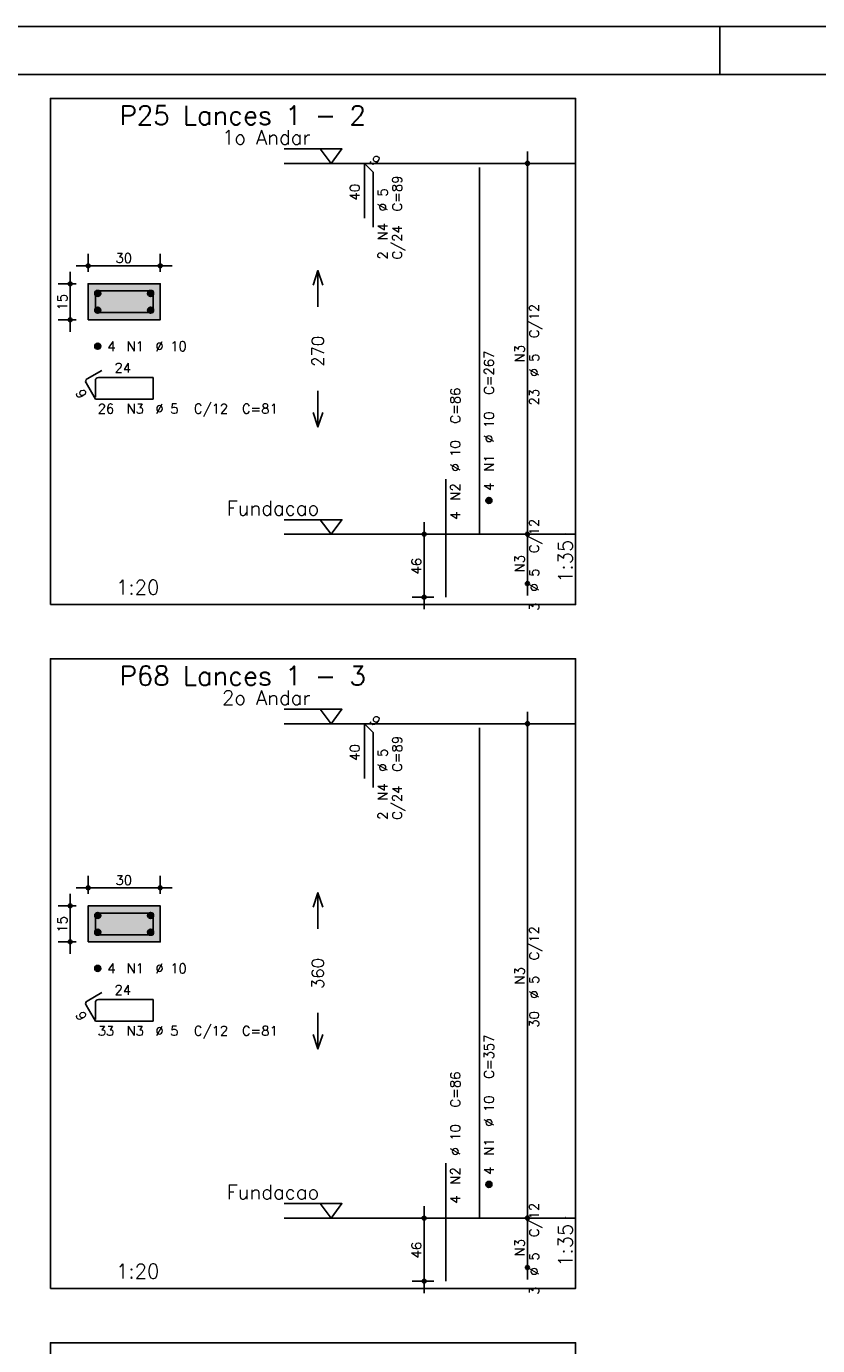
# Model space of a CAD drawing. Extents: x 0 to 119, y 0 to 84.
# Tile 12 of 13: x 86 to 102, y 57 to 84. Entities that reach past the tile are written whole.
import ezdxf

# ---------------------------------------------------------------- set-up
doc = ezdxf.new("R2010")
doc.units = 0
doc.header["$MEASUREMENT"] = 0
doc.linetypes.add('ESTILO_TQS_0002', pattern=[0.4, 0.1, -0.3])
for name, color, linetype in [('1', 1, 'CONTINUOUS'), ('2', 2, 'CONTINUOUS'), ('3', 3, 'CONTINUOUS'), ('4', 4, 'CONTINUOUS'), ('6', 6, 'CONTINUOUS'), ('7', 7, 'CONTINUOUS'), ('8', 8, 'CONTINUOUS'), ('9', 9, 'CONTINUOUS')]:
    doc.layers.add(name, color=color, linetype=linetype)
doc.styles.get("Standard").update_dxf_attribs({"font": 'ROMANS.SHX'})

msp = doc.modelspace()

# ---------------------------------------------------------------- linework, layer by layer
at = {"layer": '1', "linetype": 'Continuous'}
for p, q in [((0, 84.099998), (118.900002, 84.099998)), ((100.400002, 83.099998), (100.400002, 84.099998))]:
    msp.add_line(p, q, dxfattribs=at)
for points in [[(86.475, 72.071714), (97.4, 72.071714), (97.4, 82.600286), (86.475, 82.600286), (86.475, 72.071714)], [(91.34, 81.550286), (92.54, 81.550286), (92.315, 81.250286), (92.09, 81.550286)], [(97.4, 81.250286), (91.34, 81.250286)], [(91.34, 73.836), (92.54, 73.836), (92.315, 73.536), (92.09, 73.836)], [(97.4, 73.536), (91.34, 73.536)], [(86.475, 57.841714), (97.4, 57.841714), (97.4, 70.941714), (86.475, 70.941714), (86.475, 57.841714)], [(91.34, 69.891714), (92.54, 69.891714), (92.315, 69.591714), (92.09, 69.891714)], [(97.4, 69.591714), (91.34, 69.591714)], [(91.34, 59.606), (92.54, 59.606), (92.315, 59.306), (92.09, 59.606)], [(97.4, 59.306), (91.34, 59.306)], [(86.475, 43.611714), (97.4, 43.611714), (97.4, 56.711714), (86.475, 56.711714), (86.475, 43.611714)]]:
    msp.add_lwpolyline(points, dxfattribs=at)
at = {"layer": '1', "linetype": 'ESTILO_TQS_0002'}
for points in [[(87.26, 77.995643), (88.76, 77.995643), (88.76, 78.745643), (87.26, 78.745643), (87.26, 77.995643)], [(87.26, 65.051357), (88.76, 65.051357), (88.76, 65.801357), (87.26, 65.801357), (87.26, 65.051357)]]:
    msp.add_lwpolyline(points, dxfattribs=at)
at = {"layer": '2', "linetype": 'Continuous'}
for p, q in [((96.4, 73.286), (96.4, 81.500286)), ((96.4, 81.250286), (96.4, 81.250286)), ((87.26, 78.995643), (87.26, 79.370643)), ((88.76, 78.995643), (88.76, 79.370643)), ((87.01, 79.120643), (89.01, 79.120643)), ((86.885, 77.745643), (86.885, 78.995643)), ((87.01, 78.745643), (86.635, 78.745643)), ((87.26, 78.745643), (87.26, 78.745643)), ((87.26, 78.745643), (87.26, 78.745643)), ((88.76, 78.745643), (88.76, 78.745643)), ((87.01, 77.995643), (86.635, 77.995643)), ((87.26, 77.995643), (87.26, 77.995643)), ((94.25, 71.971714), (94.25, 73.786)), ((96.4, 72.257429), (96.4, 73.786)), ((94.45, 73.536), (94, 73.536)), ((94.7, 73.536), (94.7, 73.536)), ((96.4, 73.536), (96.4, 73.536)), ((96.4, 73.536), (96.4, 73.536)), ((96.4, 72.507429), (96.4, 72.507429)), ((94.45, 72.221714), (94, 72.221714)), ((94.7, 72.221714), (94.7, 72.221714)), ((96.4, 59.056), (96.4, 69.841714)), ((96.4, 69.591714), (96.4, 69.591714)), ((87.26, 66.051357), (87.26, 66.426357)), ((88.76, 66.051357), (88.76, 66.426357)), ((87.01, 66.176357), (89.01, 66.176357)), ((86.885, 64.801357), (86.885, 66.051357)), ((87.01, 65.801357), (86.635, 65.801357)), ((87.26, 65.801357), (87.26, 65.801357)), ((87.26, 65.801357), (87.26, 65.801357)), ((88.76, 65.801357), (88.76, 65.801357)), ((87.01, 65.051357), (86.635, 65.051357)), ((87.26, 65.051357), (87.26, 65.051357)), ((94.45, 59.306), (94, 59.306)), ((94.25, 57.741714), (94.25, 59.556)), ((94.7, 59.306), (94.7, 59.306)), ((96.4, 58.027429), (96.4, 59.556)), ((96.4, 59.306), (96.4, 59.306)), ((96.4, 59.306), (96.4, 59.306)), ((96.4, 58.277429), (96.4, 58.277429)), ((94.45, 57.991714), (94, 57.991714)), ((94.7, 57.991714), (94.7, 57.991714))]:
    msp.add_line(p, q, dxfattribs=at)
for points in [[(91.94, 78.718143), (92.04, 79.018143), (92.14, 78.718143)], [(92.04, 78.268143), (92.04, 79.018143)], [(87.26, 77.995643), (88.76, 77.995643), (88.76, 78.745643), (87.26, 78.745643), (87.26, 77.995643)], [(92.04, 76.518143), (92.04, 75.768143)], [(91.94, 76.068143), (92.04, 75.768143), (92.14, 76.068143)], [(91.94, 65.773857), (92.04, 66.073857), (92.14, 65.773857)], [(92.04, 65.323857), (92.04, 66.073857)], [(87.26, 65.051357), (88.76, 65.051357), (88.76, 65.801357), (87.26, 65.801357), (87.26, 65.051357)], [(92.04, 63.573857), (92.04, 62.823857)], [(91.94, 63.123857), (92.04, 62.823857), (92.14, 63.123857)]]:
    msp.add_lwpolyline(points, dxfattribs=at)
for centre, radius in [((96.4, 81.250286), 0.041625), ((96.4, 81.250286), 0.02075), ((87.26, 79.120643), 0.04), ((87.26, 79.120643), 0.02), ((88.76, 79.120643), 0.04), ((88.76, 79.120643), 0.02), ((86.885, 78.745643), 0.04), ((86.885, 78.745643), 0.02), ((86.885, 77.995643), 0.04), ((86.885, 77.995643), 0.02), ((94.25, 73.536), 0.04), ((96.4, 73.536), 0.041625), ((96.4, 73.536), 0.041625), ((94.25, 73.536), 0.02), ((96.4, 73.536), 0.02075), ((96.4, 73.536), 0.02075), ((96.4, 72.507429), 0.041625), ((96.4, 72.507429), 0.02075), ((94.25, 72.221714), 0.04), ((94.25, 72.221714), 0.02), ((96.4, 69.591714), 0.041625), ((96.4, 69.591714), 0.02075), ((87.26, 66.176357), 0.04), ((87.26, 66.176357), 0.02), ((88.76, 66.176357), 0.04), ((88.76, 66.176357), 0.02), ((86.885, 65.801357), 0.04), ((86.885, 65.801357), 0.02), ((86.885, 65.051357), 0.04), ((86.885, 65.051357), 0.02), ((94.25, 59.306), 0.04), ((94.25, 59.306), 0.02), ((96.4, 59.306), 0.041625), ((96.4, 59.306), 0.041625), ((96.4, 59.306), 0.02075), ((96.4, 59.306), 0.02075), ((96.4, 58.277429), 0.041625), ((96.4, 58.277429), 0.02075), ((94.25, 57.991714), 0.04), ((94.25, 57.991714), 0.02)]:
    msp.add_circle(centre, radius, dxfattribs=at)
at = {"layer": '3', "linetype": 'Continuous'}
for p, q in [((87.398156, 78.536832), (87.46881, 78.607486)), ((87.398165, 78.554518), (87.451181, 78.607534)), ((87.401831, 78.522829), (87.482838, 78.603836)), ((87.407882, 78.511202), (87.494471, 78.597792)), ((87.415828, 78.501471), (87.504208, 78.589851)), ((87.425562, 78.493527), (87.512159, 78.580125)), ((87.437198, 78.487486), (87.518158, 78.568446)), ((87.451173, 78.483782), (87.521893, 78.554503)), ((87.468878, 78.48381), (87.521897, 78.53683)), ((88.498156, 78.536832), (88.56881, 78.607486)), ((88.498165, 78.554518), (88.551181, 78.607534)), ((88.501831, 78.522829), (88.582838, 78.603836)), ((88.507882, 78.511202), (88.594471, 78.597792)), ((88.515828, 78.501471), (88.604208, 78.589851)), ((88.525562, 78.493527), (88.612159, 78.580125)), ((88.537198, 78.487486), (88.618158, 78.568446)), ((88.551173, 78.483782), (88.621893, 78.554503)), ((88.568878, 78.48381), (88.621897, 78.53683)), ((87.398156, 78.186832), (87.46881, 78.257486)), ((87.398165, 78.204518), (87.451181, 78.257534)), ((87.401831, 78.172829), (87.482838, 78.253836)), ((87.407882, 78.161202), (87.494471, 78.247792)), ((87.415828, 78.151471), (87.504208, 78.239851)), ((87.425562, 78.143527), (87.512159, 78.230125)), ((88.498156, 78.186832), (88.56881, 78.257486)), ((88.498165, 78.204518), (88.551181, 78.257534)), ((88.501831, 78.172829), (88.582838, 78.253836)), ((88.507882, 78.161202), (88.594471, 78.247792)), ((88.515828, 78.151471), (88.604208, 78.239851)), ((88.525562, 78.143527), (88.612159, 78.230125)), ((87.437198, 78.137486), (87.518158, 78.218446)), ((87.451173, 78.133782), (87.521893, 78.204503)), ((87.468878, 78.13381), (87.521897, 78.18683)), ((88.537198, 78.137486), (88.618158, 78.218446)), ((88.551173, 78.133782), (88.621893, 78.204503)), ((88.568878, 78.13381), (88.621897, 78.18683)), ((87.398156, 77.436832), (87.46881, 77.507486)), ((87.398165, 77.454518), (87.451181, 77.507534)), ((87.401831, 77.422829), (87.482838, 77.503836)), ((87.407882, 77.411202), (87.494471, 77.497792)), ((87.415828, 77.401471), (87.504208, 77.489851)), ((87.425562, 77.393527), (87.512159, 77.480125)), ((87.437198, 77.387486), (87.518158, 77.468446)), ((87.451173, 77.383782), (87.521893, 77.454503)), ((87.468878, 77.38381), (87.521897, 77.43683)), ((95.538156, 74.227189), (95.60881, 74.297843)), ((95.538165, 74.244875), (95.591181, 74.297892)), ((95.541831, 74.213187), (95.622838, 74.294193)), ((95.547882, 74.201559), (95.634471, 74.288149)), ((95.555828, 74.191828), (95.644208, 74.280208)), ((95.565562, 74.183884), (95.652159, 74.270482)), ((95.577198, 74.177843), (95.658158, 74.258803)), ((95.591173, 74.17414), (95.661893, 74.24486)), ((95.608878, 74.174167), (95.661897, 74.227187)), ((87.398156, 65.592546), (87.46881, 65.6632)), ((87.398165, 65.610232), (87.451181, 65.663249)), ((87.401831, 65.578544), (87.482838, 65.65955)), ((87.407882, 65.566916), (87.494471, 65.653506)), ((87.415828, 65.557186), (87.504208, 65.645565)), ((87.425562, 65.549241), (87.512159, 65.635839)), ((87.437198, 65.5432), (87.518158, 65.62416)), ((87.451173, 65.539497), (87.521893, 65.610217)), ((88.498156, 65.592546), (88.56881, 65.6632)), ((88.498165, 65.610232), (88.551181, 65.663249)), ((88.501831, 65.578544), (88.582838, 65.65955)), ((88.507882, 65.566916), (88.594471, 65.653506)), ((88.515828, 65.557186), (88.604208, 65.645565)), ((88.525562, 65.549241), (88.612159, 65.635839)), ((88.537198, 65.5432), (88.618158, 65.62416)), ((88.551173, 65.539497), (88.621893, 65.610217)), ((87.468878, 65.539524), (87.521897, 65.592544)), ((88.568878, 65.539524), (88.621897, 65.592544)), ((87.398156, 65.242546), (87.46881, 65.3132)), ((87.398165, 65.260232), (87.451181, 65.313249)), ((87.401831, 65.228544), (87.482838, 65.30955)), ((87.407882, 65.216916), (87.494471, 65.303506)), ((87.415828, 65.207186), (87.504208, 65.295565)), ((87.425562, 65.199241), (87.512159, 65.285839)), ((87.437198, 65.1932), (87.518158, 65.27416)), ((87.451173, 65.189497), (87.521893, 65.260217)), ((87.468878, 65.189524), (87.521897, 65.242544)), ((88.498156, 65.242546), (88.56881, 65.3132)), ((88.498165, 65.260232), (88.551181, 65.313249)), ((88.501831, 65.228544), (88.582838, 65.30955)), ((88.507882, 65.216916), (88.594471, 65.303506)), ((88.515828, 65.207186), (88.604208, 65.295565)), ((88.525562, 65.199241), (88.612159, 65.285839)), ((88.537198, 65.1932), (88.618158, 65.27416)), ((88.551173, 65.189497), (88.621893, 65.260217)), ((88.568878, 65.189524), (88.621897, 65.242544)), ((87.398156, 64.492546), (87.46881, 64.5632)), ((87.398165, 64.510232), (87.451181, 64.563249)), ((87.401831, 64.478544), (87.482838, 64.55955)), ((87.407882, 64.466916), (87.494471, 64.553506)), ((87.415828, 64.457186), (87.504208, 64.545565)), ((87.425562, 64.449241), (87.512159, 64.535839)), ((87.437198, 64.4432), (87.518158, 64.52416)), ((87.451173, 64.439497), (87.521893, 64.510217)), ((87.468878, 64.439524), (87.521897, 64.492544)), ((95.538156, 59.997189), (95.60881, 60.067843)), ((95.538165, 60.014875), (95.591181, 60.067892)), ((95.541831, 59.983187), (95.622838, 60.064193)), ((95.547882, 59.971559), (95.634471, 60.058149)), ((95.555828, 59.961828), (95.644208, 60.050208)), ((95.565562, 59.953884), (95.652159, 60.040482)), ((95.577198, 59.947843), (95.658158, 60.028803)), ((95.591173, 59.94414), (95.661893, 60.01486)), ((95.608878, 59.944167), (95.661897, 59.997187))]:
    msp.add_line(p, q, dxfattribs=at)
for centre in [(87.46, 78.545643), (88.56, 78.545643), (87.46, 78.195643), (88.56, 78.195643), (87.46, 77.445643), (95.6, 74.236), (87.46, 65.601357), (88.56, 65.601357), (87.46, 65.251357), (88.56, 65.251357), (87.46, 64.501357), (95.6, 60.006)]:
    msp.add_circle(centre, 0.0625, dxfattribs=at)
at = {"layer": '4', "linetype": 'Continuous'}
for p, q in [((87.41, 78.533143), (87.41, 78.145643)), ((87.41, 78.533143), (87.41, 78.183143)), ((87.8225, 78.595643), (87.4725, 78.595643)), ((88.61, 78.595643), (87.4725, 78.595643)), ((88.61, 78.145643), (88.61, 78.595643)), ((87.41, 78.145643), (88.61, 78.145643)), ((87.8225, 65.651357), (87.4725, 65.651357)), ((88.61, 65.651357), (87.4725, 65.651357)), ((88.61, 65.201357), (88.61, 65.651357)), ((87.41, 65.588857), (87.41, 65.201357)), ((87.41, 65.588857), (87.41, 65.238857)), ((87.41, 65.201357), (88.61, 65.201357))]:
    msp.add_line(p, q, dxfattribs=at)
for centre in [(87.4725, 78.533143), (87.4725, 78.533143), (87.4725, 65.588857), (87.4725, 65.588857)]:
    msp.add_arc(centre, 0.0625, 90, 180, dxfattribs=at)
at = {"layer": '6', "linetype": 'Continuous'}
for p, q in [((93.008174, 80.107429), (93.008174, 81.250286)), ((93.008174, 81.250286), (93.190002, 81.068458)), ((93.190002, 81.068458), (93.190002, 79.925601)), ((95.4, 73.536), (95.4, 81.164571)), ((87.542235, 76.941604), (87.239127, 76.766604)), ((87.21625, 76.681228), (87.41, 76.345643)), ((87.41, 76.733143), (87.41, 76.383143)), ((88.61, 76.795643), (87.4725, 76.795643)), ((88.61, 76.345643), (88.61, 76.795643)), ((87.41, 76.345643), (88.61, 76.345643)), ((94.7, 72.221714), (94.7, 74.678857)), ((93.008174, 68.448857), (93.008174, 69.591714)), ((93.008174, 69.591714), (93.190002, 69.409887)), ((95.4, 59.306), (95.4, 69.506)), ((93.190002, 69.409887), (93.190002, 68.26703)), ((87.542235, 63.997319), (87.239127, 63.822319)), ((87.21625, 63.736942), (87.41, 63.401357)), ((87.41, 63.788857), (87.41, 63.438857)), ((88.61, 63.851357), (87.4725, 63.851357)), ((88.61, 63.401357), (88.61, 63.851357)), ((87.41, 63.401357), (88.61, 63.401357)), ((94.7, 57.991714), (94.7, 60.448857))]:
    msp.add_line(p, q, dxfattribs=at)
for centre, start, end in [((87.270377, 76.712478), 120, 210), ((87.4725, 76.733143), 90, 180), ((87.270377, 63.768192), 120, 210), ((87.4725, 63.788857), 90, 180)]:
    msp.add_arc(centre, 0.0625, start, end, dxfattribs=at)
at = {"layer": '8', "linetype": 'Continuous'}
msp.add_line((2.5, 83.099998), (117.900002, 83.099998), dxfattribs=at)
at = {"layer": '9', "linetype": 'Continuous'}
for points in [[(87.26, 77.995643), (88.76, 77.995643), (88.76, 78.745643)], [(87.26, 77.995643), (88.76, 78.745643), (87.26, 78.745643)], [(87.26, 77.995643), (87.26, 78.745643), (87.26, 77.995643)], [(87.26, 65.051357), (88.76, 65.051357), (88.76, 65.801357)], [(87.26, 65.051357), (88.76, 65.801357), (87.26, 65.801357)], [(87.26, 65.051357), (87.26, 65.801357), (87.26, 65.051357)]]:
    msp.add_solid(points, dxfattribs=at)

# ---------------------------------------------------------------- texts
at = {"layer": '1', "linetype": 'Continuous'}
for s, p in [(' 1o Andar', (89.84, 81.640286)), ('Fundacao', (90.14, 73.926)), (' 2o Andar', (89.84, 69.981714)), ('Fundacao', (90.14, 59.696))]:
    msp.add_text(s, height=0.3, dxfattribs=at).set_placement(p)
at = {"layer": '2', "linetype": 'Continuous'}
for s, height, rotation, p in [('9', 0.2, 315, (93.099088, 81.300793)), ('40', 0.2, 90, (92.908174, 80.478857)), ('C=89', 0.2, 90, (93.79, 80.250286)), ('%%c 5', 0.2, 90, (93.49, 80.250286)), ('N4', 0.2, 90, (93.49, 79.650286)), ('C/24', 0.2, 90, (93.79, 79.250286)), ('2', 0.2, 90, (93.49, 79.250286)), ('15', 0.2, 90, (86.825, 78.190643)), ('C/12', 0.2, 90, (96.64, 77.613143)), ('270', 0.25, 90, (92.165, 77.018143)), ('N3', 0.2, 90, (96.34, 77.113143)), ('C=267', 0.2, 90, (95.7, 76.436)), ('%%c 5', 0.2, 90, (96.64, 76.813143)), ('9', 0.2, 300, (86.987692, 76.477101)), ('C=86', 0.2, 90, (95, 75.836)), ('23', 0.2, 90, (96.64, 76.213143)), ('%%c 10', 0.2, 90, (95.7, 75.436)), ('%%c 10', 0.2, 90, (95, 74.836)), ('N1', 0.2, 90, (95.7, 74.836)), ('N2', 0.2, 90, (95, 74.236)), ('4', 0.2, 90, (95.7, 74.436)), ('4', 0.2, 90, (95, 73.836)), ('C/12', 0.2, 90, (96.64, 73.141714)), ('1:35', 0.3, 90, (97.34, 72.521714)), ('N3', 0.2, 90, (96.34, 72.741714)), ('46', 0.2, 90, (94.19, 72.698857)), ('%%c 5', 0.2, 90, (96.64, 72.341714)), ('3', 0.2, 90, (96.64, 71.941714)), ('9', 0.2, 315, (93.099088, 69.642222)), ('C=89', 0.2, 90, (93.79, 68.591714)), ('40', 0.2, 90, (92.908174, 68.820286)), ('%%c 5', 0.2, 90, (93.49, 68.591714)), ('N4', 0.2, 90, (93.49, 67.991714)), ('C/24', 0.2, 90, (93.79, 67.591714)), ('2', 0.2, 90, (93.49, 67.591714)), ('15', 0.2, 90, (86.825, 65.246357)), ('C/12', 0.2, 90, (96.64, 64.668857)), ('360', 0.25, 90, (92.165, 64.073857)), ('N3', 0.2, 90, (96.34, 64.168857)), ('%%c 5', 0.2, 90, (96.64, 63.868857)), ('9', 0.2, 300, (86.987692, 63.532815)), ('30', 0.2, 90, (96.64, 63.268857)), ('C=357', 0.2, 90, (95.7, 62.206)), ('C=86', 0.2, 90, (95, 61.606)), ('%%c 10', 0.2, 90, (95.7, 61.206)), ('%%c 10', 0.2, 90, (95, 60.606)), ('N1', 0.2, 90, (95.7, 60.606)), ('N2', 0.2, 90, (95, 60.006)), ('4', 0.2, 90, (95.7, 60.206)), ('4', 0.2, 90, (95, 59.606)), ('C/12', 0.2, 90, (96.64, 58.911714)), ('1:35', 0.3, 90, (97.34, 58.291714)), ('46', 0.2, 90, (94.19, 58.468857)), ('N3', 0.2, 90, (96.34, 58.511714)), ('%%c 5', 0.2, 90, (96.64, 58.111714)), ('3', 0.2, 90, (96.64, 57.711714))]:
    msp.add_text(s, height=height, rotation=rotation, dxfattribs=at).set_placement(p)
for s, height, p in [('1', 0.01, (97.19, 81.250286)), ('30', 0.2, (87.83, 79.180643)), ('4', 0.2, (87.66, 77.345643)), ('N1', 0.2, (88.06, 77.345643)), ('%%c 10', 0.2, (88.66, 77.345643)), ('24', 0.2, (87.81, 76.895643)), ('26', 0.2, (87.46, 76.045643)), ('N3', 0.2, (88.06, 76.045643)), ('%%c 5', 0.2, (88.66, 76.045643)), ('C/12', 0.2, (89.46, 76.045643)), ('C=81', 0.2, (90.46, 76.045643)), ('0', 0.01, (97.19, 73.536)), ('1:20', 0.3, (87.8425, 72.281714)), ('1', 0.01, (97.19, 69.591714)), ('30', 0.2, (87.83, 66.236357)), ('4', 0.2, (87.66, 64.401357)), ('N1', 0.2, (88.06, 64.401357)), ('%%c 10', 0.2, (88.66, 64.401357)), ('24', 0.2, (87.81, 63.951357)), ('33', 0.2, (87.46, 63.101357)), ('N3', 0.2, (88.06, 63.101357)), ('%%c 5', 0.2, (88.66, 63.101357)), ('C/12', 0.2, (89.46, 63.101357)), ('C=81', 0.2, (90.46, 63.101357)), ('0', 0.01, (97.19, 59.306)), ('1:20', 0.3, (87.8425, 58.051714))]:
    msp.add_text(s, height=height, dxfattribs=at).set_placement(p)
at = {"layer": '7', "linetype": 'Continuous'}
for s, p in [('P25 Lances 1 - 2', (87.9125, 82.050286)), ('P68 Lances 1 - 3', (87.9125, 70.391714))]:
    msp.add_text(s, height=0.4, dxfattribs=at).set_placement(p)

doc.saveas('drawing.dxf')
